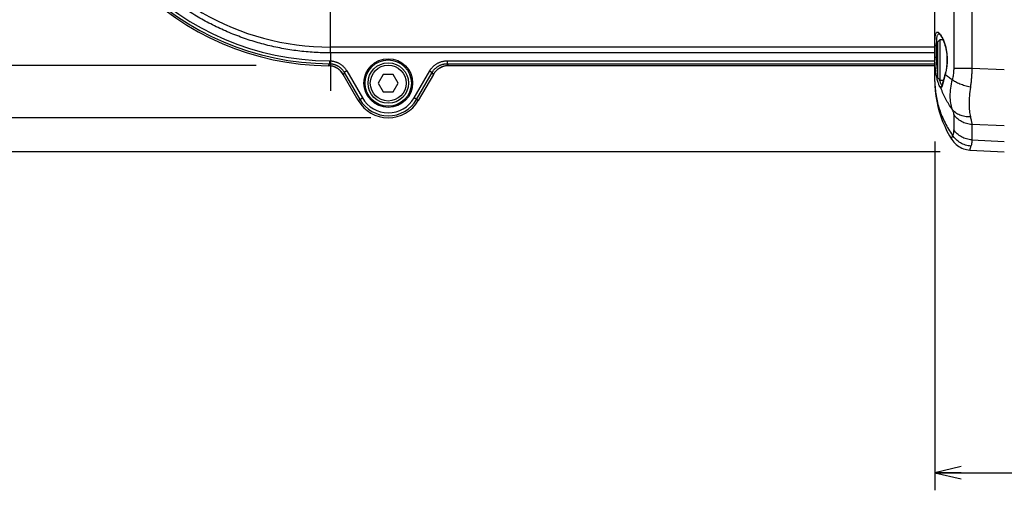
# Model space of a CAD drawing. Extents: x 0 to 2548, y 0 to 1800.
# Tile 23 of 41: x 676 to 846, y 1359 to 1440. Entities that reach past the tile are written whole.
import ezdxf

# ---------------------------------------------------------------- set-up
doc = ezdxf.new("R2010")
doc.units = 0
doc.header["$LTSCALE"] = 140.166667
doc.linetypes.add('CENTER', pattern=[0.6, 0.375, -0.075, 0.075, -0.075])
doc.layers.get('0').update_dxf_attribs({"linetype": 'CONTINUOUS'})
doc.layers.add('95_ALL_DIM', color=7, linetype='CONTINUOUS')
doc.layers.add('DEFAULT_1', color=7, linetype='CENTER')
doc.styles.get("Standard").update_dxf_attribs({"font": 'txt', "width": 0.8})
doc.dimstyles.new('DIMSTYLE_2', dxfattribs={"dimtxt": 12.121212, "dimasz": 4.545455, "dimexe": 0.18, "dimexo": 0.0625, "dimgap": 0.09, "dimtad": 1, "dimdec": 3, "dimtxsty": 'STANDARD', "dimblk": 'OPEN', "dimblk1": 'OPEN', "dimblk2": 'OPEN', "dimcen": 0.09, "dimazin": 3, "dimtp": 0.3, "dimtm": 0.3, "dimtfac": 1, "dimtdec": 3, "dimtofl": 0, "dimtmove": 0, "dimatfit": 3, "dimtolj": 1})
doc.dimstyles.new('DIMSTYLE_4', dxfattribs={"dimtxt": 12.121212, "dimasz": 4.545455, "dimexe": 0.18, "dimexo": 0.0625, "dimgap": 0.09, "dimtad": 1, "dimdec": 3, "dimtxsty": 'STANDARD', "dimblk": 'OPEN', "dimblk1": 'OPEN', "dimblk2": 'OPEN', "dimcen": 0.09, "dimazin": 3, "dimtp": 0.5, "dimtm": 0.5, "dimtfac": 1, "dimtdec": 3, "dimtofl": 0, "dimtmove": 0, "dimatfit": 3, "dimtolj": 1})
doc.dimstyles.new('DIMSTYLE_5', dxfattribs={"dimtxt": 12.121212, "dimasz": 4.545455, "dimexe": 0.18, "dimexo": 0.0625, "dimgap": 0.09, "dimtad": 1, "dimdec": 1, "dimtxsty": 'STANDARD', "dimblk": 'OPEN', "dimblk1": 'OPEN', "dimblk2": 'OPEN', "dimcen": 0.09, "dimazin": 3, "dimtp": 0.5, "dimtm": 0.5, "dimtfac": 1, "dimtdec": 1, "dimtofl": 0, "dimtmove": 0, "dimatfit": 3, "dimtolj": 1})

# ---------------------------------------------------------------- blocks, each defined once
blk = doc.blocks.new('_OPEN')
at = {"color": 0, "linetype": 'BYBLOCK'}
for p, q in [((0, 0), (-1, 0.233)), ((-1, -0.233), (0, 0)), ((-1, 0), (0, 0))]:
    blk.add_line(p, q, dxfattribs=at)
blk = doc.blocks.new('*D29')
at = {"layer": '95_ALL_DIM', "color": 2, "linetype": 'CONTINUOUS'}
for p, q in [((834.75, 1542.38), (600.02, 1542.38)), ((603.05, 1542.38), (603.05, 1479.99)), ((603.05, 1417.61), (603.05, 1479.99)), ((834.75, 1417.61), (600.02, 1417.61))]:
    blk.add_line(p, q, dxfattribs=at)
at = {"layer": '95_ALL_DIM', "color": 2, "linetype": 'CONTINUOUS', "xscale": 4.545455, "yscale": 4.545455, "zscale": 4.545455}
for p, rotation in [((603.05, 1542.38), 90), ((603.05, 1417.61), 270)]:
    blk.add_blockref('_OPEN', p, dxfattribs=dict(at, rotation=rotation))
at = {"layer": '95_ALL_DIM', "color": 2, "linetype": 'CONTINUOUS', "width": 0.8}
blk.add_text('124.8', height=12.121, rotation=90, dxfattribs=at).set_placement((600.02, 1455.75))
blk = doc.blocks.new('*D30')
at = {"layer": '95_ALL_DIM', "color": 2, "linetype": 'CONTINUOUS'}
for p, q in [((736.31, 1536.49), (624.26, 1536.49)), ((627.29, 1536.49), (627.29, 1479.99)), ((627.29, 1423.49), (627.29, 1479.99)), ((736.31, 1423.49), (624.26, 1423.49))]:
    blk.add_line(p, q, dxfattribs=at)
at = {"layer": '95_ALL_DIM', "color": 2, "linetype": 'CONTINUOUS', "xscale": 4.545455, "yscale": 4.545455, "zscale": 4.545455}
for p, rotation in [((627.29, 1536.49), 90), ((627.29, 1423.49), 270)]:
    blk.add_blockref('_OPEN', p, dxfattribs=dict(at, rotation=rotation))
at = {"layer": '95_ALL_DIM', "color": 2, "linetype": 'CONTINUOUS', "width": 0.8}
blk.add_text('113', height=12.121, rotation=90, dxfattribs=at).set_placement((624.26, 1465.45))
blk = doc.blocks.new('*D31')
at = {"layer": '95_ALL_DIM', "color": 2, "linetype": 'CONTINUOUS'}
for p, q in [((716.5, 1527.5), (648.5, 1527.5)), ((651.53, 1527.5), (651.53, 1480)), ((651.53, 1432.5), (651.53, 1480)), ((716.5, 1432.5), (648.5, 1432.5))]:
    blk.add_line(p, q, dxfattribs=at)
at = {"layer": '95_ALL_DIM', "color": 2, "linetype": 'CONTINUOUS', "xscale": 4.545455, "yscale": 4.545455, "zscale": 4.545455}
for p, rotation in [((651.53, 1527.5), 89.999836), ((651.53, 1432.5), 269.999836)]:
    blk.add_blockref('_OPEN', p, dxfattribs=dict(at, rotation=rotation))
at = {"layer": '95_ALL_DIM', "color": 2, "linetype": 'CONTINUOUS', "width": 0.8}
blk.add_text('95', height=12.121, rotation=90, dxfattribs=at).set_placement((648.5, 1470.3))
blk = doc.blocks.new('*D52')
at = {"layer": '95_ALL_DIM', "color": 2, "linetype": 'CONTINUOUS'}
for p, q in [((833.84, 1419.4), (833.84, 1359.16)), ((1079.34, 1385.44), (1079.34, 1359.16)), ((833.84, 1362.19), (956.59, 1362.19)), ((1079.34, 1362.19), (956.59, 1362.19))]:
    blk.add_line(p, q, dxfattribs=at)
at = {"layer": '95_ALL_DIM', "color": 2, "linetype": 'CONTINUOUS', "xscale": 4.545455, "yscale": 4.545455, "zscale": 4.545455, "rotation": 180}
blk.add_blockref('_OPEN', (833.84, 1362.19), dxfattribs=at)
at = {"layer": '95_ALL_DIM', "color": 2, "linetype": 'CONTINUOUS', "xscale": 4.545455, "yscale": 4.545455, "zscale": 4.545455}
blk.add_blockref('_OPEN', (1079.34, 1362.19), dxfattribs=at)
at = {"layer": '95_ALL_DIM', "color": 2, "linetype": 'CONTINUOUS', "width": 0.8}
blk.add_text('245.5', height=12.121, dxfattribs=at).set_placement((932.34, 1365.22))

msp = doc.modelspace()

# ---------------------------------------------------------------- linework, layer by layer
at = {"color": 7, "linetype": 'CONTINUOUS'}
for p, q in [((833.8358, 1429.7631), (833.8358, 1530.2212)), ((837.0865, 1527.9684), (837.0865, 1432.0215)), ((840.227, 1527.9684), (840.227, 1432.0215)), ((729.3359, 1434.6995), (729.3359, 1450.3316)), ((834.3358, 1436.595), (834.7358, 1436.995)), ((834.3358, 1430.395), (834.3358, 1436.595)), ((834.5529, 1437.995), (834.5553, 1437.995)), ((834.7358, 1429.995), (834.7358, 1436.995)), ((834.7358, 1436.995), (835.2163, 1436.995)), ((833.8358, 1435.6989), (729.3359, 1435.6992)), ((834.1358, 1433.954), (834.1358, 1435.9362)), ((729.1566, 1433.3367), (729.1547, 1432.8374)), ((749.5283, 1433.3363), (749.5283, 1432.837)), ((749.5283, 1433.3363), (833.8358, 1433.336)), ((732.1701, 1431.5891), (731.7377, 1431.3394)), ((732.1701, 1431.5891), (734.8683, 1426.9156)), ((743.8034, 1426.9156), (746.5014, 1431.5887)), ((746.5014, 1431.5887), (746.9338, 1431.339)), ((749.7258, 1432.4949), (749.5283, 1432.837)), ((749.5283, 1432.837), (833.8358, 1432.8367)), ((833.8358, 1432.4947), (749.7258, 1432.4949)), ((840.227, 1432.0215), (837.0865, 1432.0215)), ((845.8358, 1431.792), (840.227, 1432.0215)), ((734.1397, 1426.495), (731.5396, 1430.9986)), ((731.7377, 1431.3394), (734.4359, 1426.666)), ((738.4758, 1430.9845), (737.6158, 1429.495)), ((740.1958, 1430.9845), (738.4758, 1430.9845)), ((741.0558, 1429.495), (740.1958, 1430.9845)), ((744.2358, 1426.666), (746.9338, 1431.339)), ((747.1313, 1430.997), (744.532, 1426.495)), ((747.1313, 1430.997), (746.9338, 1431.339)), ((834.3358, 1430.395), (834.7358, 1429.995)), ((834.7358, 1429.995), (835.3049, 1429.995)), ((835.4363, 1430.4771), (835.2141, 1429.6608)), ((835.5037, 1430.7215), (835.4363, 1430.4771)), ((835.5923, 1431.0386), (835.5037, 1430.7215)), ((835.6218, 1431.1462), (835.5923, 1431.0385)), ((737.6158, 1429.495), (738.4758, 1428.0054)), ((740.1958, 1428.0054), (741.0558, 1429.495)), ((835.2141, 1429.6608), (835.1699, 1429.5)), ((734.1397, 1426.495), (734.8683, 1426.9156)), ((738.4758, 1428.0054), (740.1958, 1428.0054)), ((744.532, 1426.4949), (743.8034, 1426.9156)), ((837.0865, 1424.088), (837.0865, 1421.4484)), ((840.227, 1422.3334), (840.227, 1419.6938)), ((845.8358, 1422.1039), (840.227, 1422.3334)), ((840.227, 1419.6938), (845.8358, 1419.3944)), ((839.9267, 1417.9208), (839.9271, 1417.9208)), ((839.9327, 1417.9205), (845.832, 1417.6056))]:
    msp.add_line(p, q, dxfattribs=at)
for points in [[(834.5551, 1437.9949), (834.55, 1437.9948), (834.5455, 1437.9935), (834.5606, 1437.985)], [(834.5606, 1437.985), (834.5702, 1437.9789), (834.6244, 1437.9364), (834.6997, 1437.8605), (834.7852, 1437.7565), (834.8776, 1437.6259), (834.9765, 1437.4668), (835.0783, 1437.2824), (835.1818, 1437.073), (835.2852, 1436.8394), (835.3856, 1436.5858), (835.4813, 1436.3142), (835.571, 1436.0259), (835.6527, 1435.7249), (835.7248, 1435.4148), (835.7869, 1435.0966), (835.8384, 1434.7707), (835.8784, 1434.4397), (835.9066, 1434.1055), (835.9227, 1433.7679), (835.9265, 1433.4292), (835.9179, 1433.0915), (835.8971, 1432.7548), (835.8643, 1432.4212), (835.8199, 1432.0929), (835.7642, 1431.7698), (835.6979, 1431.4532), (835.6218, 1431.1462)], [(833.8358, 1429.7631), (833.8496, 1429.0631), (833.9067, 1428.1529), (834.0081, 1427.2496), (834.1536, 1426.353), (834.343, 1425.464), (834.5755, 1424.5852), (834.8504, 1423.7188), (835.1673, 1422.866), (835.5259, 1422.0276), (835.9258, 1421.205), (836.3666, 1420.3997), (836.7284, 1419.8006)], [(834.8827, 1428.6033), (834.8812, 1428.6032), (834.8797, 1428.6032), (834.8782, 1428.6032), (834.8766, 1428.6033), (834.8751, 1428.6034), (834.8736, 1428.6036)], [(835.1699, 1429.5), (835.1298, 1429.3572), (835.1112, 1429.2927), (835.0936, 1429.2328), (835.0769, 1429.1777), (835.0612, 1429.1273), (835.0464, 1429.0815), (835.0326, 1429.0408), (835.0198, 1429.005), (835.0081, 1428.9741), (834.9979, 1428.9491), (834.9902, 1428.9318)], [(836.7283, 1419.8006), (836.7478, 1419.7699), (836.9116, 1419.5337), (837.0928, 1419.3085), (837.2909, 1419.0955), (837.5051, 1418.8964), (837.7334, 1418.7131), (837.9747, 1418.5467), (838.2279, 1418.3981), (838.4907, 1418.2684), (838.762, 1418.1584), (839.0402, 1418.0684), (839.3226, 1417.9992), (839.6073, 1417.9507), (839.8932, 1417.9228), (839.9273, 1417.9208)]]:
    msp.add_lwpolyline(points, dxfattribs=at)
for radius in [4.2096, 4, 3.5, 3.1]:
    msp.add_circle((739.3358, 1429.495), radius, dxfattribs=at)
for centre, radius, start, end in [((729.336, 1479.995), 47.5, 90.443271, 269.556401), ((729.336, 1479.995), 47.158, 90.219957, 269.779715), ((729.336, 1479.995), 46.6587, 90.219952, 269.77972), ((729.336, 1479.995), 44.2958, 89.999829, 269.999843), ((728.9427, 1429.4965), 3, 30, 89.553896), ((749.7281, 1429.495), 3, 90, 150), ((739.3358, 1429.495), 6, 210, 330), ((739.3358, 1429.495), 5.658, 209.999836, 329.999836), ((739.3358, 1429.495), 5.1587, 209.999836, 329.999836)]:
    msp.add_arc(centre, radius, start, end, dxfattribs=at)
for points, knots in [([(729.3359, 1434.6995), (728.8668, 1434.6995), (727.9282, 1434.7141), (726.5214, 1434.7797), (725.1165, 1434.8891), (723.7155, 1435.0422), (722.3201, 1435.2388), (720.9315, 1435.4786), (719.5512, 1435.7615), (718.1802, 1436.0872), (716.82, 1436.4554), (715.472, 1436.8657), (714.1373, 1437.3178), (712.8174, 1437.8111), (711.5135, 1438.3453), (710.2267, 1438.9197), (708.9585, 1439.5339), (707.71, 1440.1872), (706.4824, 1440.879), (705.2769, 1441.6087), (704.0947, 1442.3756), (702.937, 1443.1788), (701.8047, 1444.0176), (700.6991, 1444.8912), (699.6212, 1445.7989), (698.5721, 1446.7395), (697.5527, 1447.7124), (696.5641, 1448.7165), (695.6071, 1449.7509), (694.6828, 1450.8145), (693.7921, 1451.9063), (692.9357, 1453.0254), (692.1145, 1454.1705), (691.3294, 1455.3406), (690.581, 1456.5345), (689.8701, 1457.7512), (689.1974, 1458.9894), (688.5635, 1460.2479), (687.9691, 1461.5255), (687.4147, 1462.8209), (686.9009, 1464.133), (686.4281, 1465.4605), (685.9968, 1466.802), (685.6074, 1468.1562), (685.2604, 1469.5219), (684.956, 1470.8978), (684.6945, 1472.2824), (684.4763, 1473.6745), (684.3014, 1475.0728), (684.1701, 1476.4757), (684.0825, 1477.8821), (684.0387, 1479.2906), (684.0387, 1480.6997), (684.0825, 1482.1081), (684.1701, 1483.5145), (684.3014, 1484.9175), (684.4763, 1486.3157), (684.6946, 1487.7078), (684.9561, 1489.0925), (685.2605, 1490.4683), (685.6075, 1491.834), (685.9969, 1493.1883), (686.4281, 1494.5298), (686.9009, 1495.8572), (687.4148, 1497.1693), (687.9692, 1498.4648), (688.5636, 1499.7424), (689.1975, 1501.0008), (689.8702, 1502.239), (690.5811, 1503.4557), (691.3295, 1504.6496), (692.1147, 1505.8197), (692.9358, 1506.9648), (693.7922, 1508.0839), (694.683, 1509.1757), (695.6073, 1510.2393), (696.5642, 1511.2737), (697.5529, 1512.2778), (698.5723, 1513.2506), (699.6214, 1514.1913), (700.6993, 1515.0989), (701.8049, 1515.9725), (702.9372, 1516.8114), (704.095, 1517.6146), (705.2772, 1518.3814), (706.4826, 1519.1111), (707.7102, 1519.8029), (708.9588, 1520.4562), (710.227, 1521.0704), (711.5137, 1521.6448), (712.8177, 1522.179), (714.1376, 1522.6723), (715.4722, 1523.1243), (716.8203, 1523.5346), (718.1805, 1523.9028), (719.5514, 1524.2285), (720.9318, 1524.5114), (722.3203, 1524.7513), (723.7158, 1524.9478), (725.1168, 1525.1009), (726.5216, 1525.2103), (727.9285, 1525.2759), (728.8671, 1525.2905), (729.3361, 1525.2905)], [0, 0, 0, 0, 0.00988893, 0.01978646, 0.02968894, 0.03959277, 0.04949472, 0.05939498, 0.06929562, 0.07919714, 0.08909868, 0.09899986, 0.10890098, 0.11880222, 0.12870351, 0.13860475, 0.14850598, 0.15840721, 0.16830846, 0.1782097, 0.18811094, 0.19801218, 0.20791342, 0.21781466, 0.2277159, 0.23761714, 0.24751838, 0.25741962, 0.26732086, 0.2772221, 0.28712334, 0.29702458, 0.30692582, 0.31682706, 0.3267283, 0.33662954, 0.34653078, 0.35643202, 0.36633326, 0.3762345, 0.38613574, 0.39603698, 0.40593822, 0.41583946, 0.4257407, 0.43564194, 0.44554318, 0.45544442, 0.46534566, 0.4752469, 0.48514814, 0.49504938, 0.50495062, 0.51485186, 0.5247531, 0.53465434, 0.54455558, 0.55445682, 0.56435806, 0.5742593, 0.58416054, 0.59406178, 0.60396302, 0.61386426, 0.6237655, 0.63366674, 0.64356798, 0.65346922, 0.66337046, 0.6732717, 0.68317294, 0.69307418, 0.70297542, 0.71287666, 0.7227779, 0.73267914, 0.74258038, 0.75248161, 0.76238286, 0.77228409, 0.78218533, 0.79208657, 0.80198782, 0.81188905, 0.82179029, 0.83169153, 0.84159278, 0.85149401, 0.86139524, 0.87129649, 0.88119777, 0.89109901, 0.90100013, 0.91090132, 0.92080285, 0.93070437, 0.94060501, 0.95050527, 0.96040723, 0.97031105, 0.98021353, 0.99011107, 1, 1, 1, 1]), ([(833.8358, 1436.0989), (833.8358, 1436.2114), (833.8366, 1436.4381), (833.842, 1436.7795), (833.8541, 1437.1204), (833.8774, 1437.4511), (833.916, 1437.7576), (833.9804, 1438.0174), (834.0725, 1438.2248), (834.2013, 1438.2949), (834.2593, 1438.295)], [0, 0, 0, 0, 0.14422218, 0.29079081, 0.43791615, 0.58174466, 0.71611636, 0.83304589, 0.92568528, 1, 1, 1, 1]), ([(834.2593, 1438.295), (834.3551, 1438.2949), (834.4909, 1438.206), (834.5993, 1438.1014), (834.6348, 1438.0632)], [0, 0, 0, 0, 0.64855816, 1, 1, 1, 1]), ([(834.1358, 1435.9362), (834.1358, 1436.0416), (834.1366, 1436.2541), (834.1419, 1436.5741), (834.1539, 1436.8937), (834.1767, 1437.2037), (834.2149, 1437.4912), (834.278, 1437.7353), (834.371, 1437.9313), (834.4962, 1437.9949), (834.5529, 1437.995)], [0, 0, 0, 0, 0.14350161, 0.28933743, 0.43573016, 0.57886328, 0.71268084, 0.82942367, 0.92279041, 1, 1, 1, 1]), ([(834.8298, 1437.8108), (834.9475, 1437.6354), (835.1725, 1437.2341), (835.442, 1436.5824), (835.6604, 1435.8799), (835.8178, 1435.1688), (835.9178, 1434.4616), (835.9636, 1433.7577), (835.957, 1433.0562), (835.8983, 1432.3563), (835.7989, 1431.7349), (835.7112, 1431.3486), (835.6715, 1431.1931)], [0, 0, 0, 0, 0.09325203, 0.20007172, 0.30909349, 0.41531941, 0.51911415, 0.62195896, 0.72431566, 0.82643506, 0.92964142, 1, 1, 1, 1]), ([(833.8358, 1436.0989), (833.8358, 1436.0687), (833.8784, 1435.9996), (833.9929, 1435.9493), (834.0853, 1435.9362), (834.1358, 1435.9362)], [0, 0, 0, 0, 0.24712418, 0.58727824, 1, 1, 1, 1]), ([(729.1566, 1433.3367), (729.2239, 1433.3364), (729.3588, 1433.332), (729.5606, 1433.3137), (729.7612, 1433.2837), (729.9597, 1433.2421), (730.1554, 1433.189), (730.3477, 1433.1248), (730.5359, 1433.0495), (730.7194, 1432.9634), (730.8976, 1432.8669), (731.0699, 1432.7601), (731.2358, 1432.6436), (731.3946, 1432.5177), (731.5458, 1432.3827), (731.6891, 1432.2392), (731.8238, 1432.0875), (731.9495, 1431.9283), (732.0656, 1431.7623), (732.1364, 1431.6474), (732.1701, 1431.5891)], [0, 0, 0, 0, 0.05540874, 0.11096064, 0.16658038, 0.22219891, 0.27776809, 0.33331566, 0.38887583, 0.4444401, 0.49999524, 0.5555502, 0.61111437, 0.66667492, 0.72222253, 0.77779046, 0.83340792, 0.88902919, 0.94458564, 1, 1, 1, 1]), ([(833.8358, 1434.6992), (820.468, 1434.6993), (785.6347, 1434.6994), (750.8014, 1434.6995), (729.3359, 1434.6995)], [0, 0, 0, 0, 0.38376547, 1, 1, 1, 1]), ([(746.5014, 1431.5887), (746.5352, 1431.6472), (746.6063, 1431.7625), (746.7229, 1431.9291), (746.8491, 1432.0888), (746.9844, 1432.2409), (747.1283, 1432.3849), (747.2803, 1432.5201), (747.4399, 1432.6463), (747.6065, 1432.763), (747.7797, 1432.8698), (747.9588, 1432.9664), (748.1431, 1433.0523), (748.3322, 1433.1274), (748.5253, 1433.1914), (748.7219, 1433.2441), (748.9213, 1433.2852), (749.1228, 1433.3147), (749.3253, 1433.3323), (749.4607, 1433.3363), (749.5283, 1433.3363)], [0, 0, 0, 0, 0.05541231, 0.11096844, 0.16659017, 0.22220829, 0.27777655, 0.33332422, 0.38888488, 0.4444492, 0.50000426, 0.55555948, 0.61112391, 0.66668421, 0.72223183, 0.77780121, 0.83342029, 0.88904064, 0.9445927, 1, 1, 1, 1]), ([(834.8735, 1428.6037), (834.8178, 1428.6197), (834.7162, 1428.8012), (834.557, 1429.1176), (834.3745, 1429.6559), (834.1906, 1430.3466), (834.0313, 1431.1796), (833.9143, 1432.1013), (833.8488, 1433.0478), (833.8359, 1433.6793), (833.8358, 1433.9846)], [0, 0, 0, 0, 0.03131161, 0.09922589, 0.20135735, 0.33277281, 0.48749223, 0.65866145, 0.8349723, 1, 1, 1, 1]), ([(833.8358, 1433.9846), (833.8358, 1433.9703), (833.9127, 1433.9696), (833.9912, 1433.9533), (834.0858, 1433.954), (834.1358, 1433.954)], [0, 0, 0, 0, 0.14174197, 0.50550192, 1, 1, 1, 1]), ([(834.3354, 1431.3777), (834.2893, 1431.6521), (834.2123, 1432.2263), (834.1487, 1433.0867), (834.1359, 1433.671), (834.1358, 1433.954)], [0, 0, 0, 0, 0.32250196, 0.67173335, 1, 1, 1, 1]), ([(729.1547, 1432.8374), (729.134, 1432.7994), (729.0926, 1432.7235), (729.0304, 1432.6099), (728.989, 1432.5342), (728.9682, 1432.4964)], [0, 0, 0, 0, 0.33383374, 0.66716841, 1, 1, 1, 1]), ([(731.5396, 1430.9986), (731.5107, 1431.0485), (731.4501, 1431.1468), (731.3509, 1431.2887), (731.2437, 1431.4246), (731.1289, 1431.554), (731.0067, 1431.6767), (730.8777, 1431.792), (730.7423, 1431.8997), (730.6009, 1431.9994), (730.4539, 1432.0908), (730.3019, 1432.1736), (730.1455, 1432.2474), (729.985, 1432.3121), (729.821, 1432.3674), (729.6541, 1432.4132), (729.4848, 1432.4492), (729.3136, 1432.4754), (729.1413, 1432.4917), (729.0259, 1432.496), (728.9682, 1432.4964)], [0, 0, 0, 0, 0.05556867, 0.11115453, 0.16670795, 0.22227938, 0.2778158, 0.33337882, 0.38890849, 0.44445868, 0.49999494, 0.55553157, 0.61108163, 0.66661132, 0.72217488, 0.77771079, 0.83328471, 0.88883848, 0.94442575, 1, 1, 1, 1]), ([(729.1547, 1432.8374), (729.2124, 1432.8372), (729.328, 1432.8334), (729.501, 1432.8177), (729.673, 1432.792), (729.8432, 1432.7564), (730.0109, 1432.711), (730.1757, 1432.6559), (730.337, 1432.5914), (730.4943, 1432.5176), (730.6471, 1432.4349), (730.7948, 1432.3434), (730.937, 1432.2435), (731.0731, 1432.1355), (731.2027, 1432.0199), (731.3254, 1431.8968), (731.4409, 1431.7668), (731.5486, 1431.6303), (731.6481, 1431.4879), (731.7088, 1431.3894), (731.7377, 1431.3394)], [0, 0, 0, 0, 0.05541652, 0.11097101, 0.16659205, 0.22221054, 0.27777861, 0.33332415, 0.38888161, 0.44444271, 0.49999447, 0.55554609, 0.61110715, 0.66666509, 0.72221077, 0.77777767, 0.83339517, 0.88901784, 0.94457691, 1, 1, 1, 1]), ([(746.9338, 1431.339), (746.9628, 1431.3892), (747.0237, 1431.4881), (747.1236, 1431.6309), (747.2318, 1431.7678), (747.3478, 1431.8983), (747.4711, 1432.0216), (747.6013, 1432.1376), (747.7381, 1432.2458), (747.881, 1432.3458), (748.0294, 1432.4374), (748.1829, 1432.5201), (748.3409, 1432.5938), (748.503, 1432.6581), (748.6685, 1432.713), (748.837, 1432.7581), (749.008, 1432.7933), (749.1807, 1432.8185), (749.3543, 1432.8336), (749.4704, 1432.837), (749.5283, 1432.837)], [0, 0, 0, 0, 0.05542087, 0.11097982, 0.1666029, 0.22222109, 0.2777883, 0.33333401, 0.38889203, 0.44445323, 0.50000491, 0.55555673, 0.61111796, 0.66667554, 0.72222113, 0.77778939, 0.83340845, 0.88903008, 0.94458489, 1, 1, 1, 1]), ([(749.6696, 1432.4944), (749.6302, 1432.4937), (749.5327, 1432.4899), (749.3776, 1432.4764), (749.2051, 1432.4511), (749.0343, 1432.4158), (748.8659, 1432.3707), (748.7004, 1432.3159), (748.5384, 1432.2515), (748.3804, 1432.1778), (748.2269, 1432.0951), (748.0786, 1432.0036), (747.9358, 1431.9036), (747.7991, 1431.7955), (747.6688, 1431.6796), (747.5455, 1431.5563), (747.4296, 1431.426), (747.3214, 1431.2892), (747.2214, 1431.1463), (747.1603, 1431.0473), (747.1313, 1430.997)], [0, 0, 0, 0, 0.03836271, 0.09495292, 0.15153332, 0.20810505, 0.26466938, 0.32122765, 0.37778131, 0.43433186, 0.49088085, 0.54742984, 0.60398039, 0.66053405, 0.71709232, 0.77365664, 0.83022836, 0.88680876, 0.94339897, 1, 1, 1, 1]), ([(837.0865, 1432.0215), (837.0865, 1431.9084), (837.0809, 1431.672), (837.0536, 1431.3041), (837.0031, 1430.9106), (836.9259, 1430.4957), (836.8564, 1430.2146), (836.8166, 1430.0716)], [0, 0, 0, 0, 0.17195234, 0.35912477, 0.56028761, 0.77449978, 1, 1, 1, 1]), ([(840.227, 1432.0215), (840.224, 1431.8329), (840.2132, 1431.4393), (840.1826, 1430.8266), (840.1337, 1430.1711), (840.0639, 1429.4785), (840.0033, 1429.0059), (839.969, 1428.7646)], [0, 0, 0, 0, 0.17312109, 0.36128764, 0.56287842, 0.77632626, 1, 1, 1, 1]), ([(731.7377, 1431.3394), (731.7157, 1431.3015), (731.6717, 1431.2256), (731.6056, 1431.112), (731.5616, 1431.0363), (731.5396, 1430.9986)], [0, 0, 0, 0, 0.33385485, 0.66718985, 1, 1, 1, 1]), ([(834.9935, 1429.195), (834.9502, 1429.2717), (834.8359, 1429.494), (834.7215, 1429.8074), (834.6485, 1430.0381), (834.6293, 1430.1012)], [0, 0, 0, 0, 0.26366716, 0.7986513, 1, 1, 1, 1]), ([(835.5395, 1430.7138), (835.4975, 1430.5627), (835.4017, 1430.2137), (835.2646, 1429.7032), (835.1704, 1429.3473), (835.125, 1429.1865)], [0, 0, 0, 0, 0.29736693, 0.68621223, 1, 1, 1, 1]), ([(835.6076, 1430.9573), (835.5939, 1430.9802), (835.5849, 1431.0112), (835.592, 1431.0376), (835.5923, 1431.0385)], [0, 0, 0, 0, 0.9658526, 1, 1, 1, 1]), ([(836.8166, 1430.0716), (836.5989, 1430.2094), (836.1833, 1430.4879), (835.791, 1430.7989), (835.6077, 1430.9573)], [0, 0, 0, 0, 0.51528405, 1, 1, 1, 1]), ([(836.8168, 1430.0716), (836.6938, 1429.5906), (836.5064, 1428.6575), (836.4022, 1427.3001), (836.4862, 1426.0706), (836.6817, 1425.3137), (836.817, 1424.9728)], [0, 0, 0, 0, 0.28796824, 0.55062593, 0.7873282, 1, 1, 1, 1]), ([(839.969, 1428.7646), (839.6494, 1428.8347), (839.0319, 1428.9964), (838.1686, 1429.3022), (837.4268, 1429.6504), (836.9959, 1429.9248), (836.8163, 1430.0698)], [0, 0, 0, 0, 0.28566333, 0.55652412, 0.79843292, 1, 1, 1, 1]), ([(833.8358, 1429.7688), (833.8361, 1428.9504), (833.9684, 1427.3049), (834.5618, 1424.8945), (835.5294, 1422.5938), (836.4033, 1421.1716), (836.8884, 1420.4953)], [0, 0, 0, 0, 0.24765654, 0.49701356, 0.74814281, 1, 1, 1, 1]), ([(834.8736, 1428.6036), (834.8593, 1428.648), (834.8517, 1428.745), (834.9035, 1428.8694), (834.9656, 1428.9283), (834.9968, 1428.9485)], [0, 0, 0, 0, 0.35848023, 0.7170716, 1, 1, 1, 1]), ([(836.8168, 1424.973), (836.4197, 1425.5362), (835.6942, 1426.7091), (835.1189, 1427.9629), (834.8735, 1428.6037)], [0, 0, 0, 0, 0.50108803, 1, 1, 1, 1]), ([(835.125, 1429.1865), (835.0922, 1429.0706), (835.0387, 1428.8891), (834.9725, 1428.6992), (834.911, 1428.6062), (834.8827, 1428.6033)], [0, 0, 0, 0, 0.55840719, 0.86728626, 1, 1, 1, 1]), ([(835.0504, 1429.0974), (835.0475, 1429.1022), (835.0276, 1429.1355), (835.0088, 1429.1678), (834.9935, 1429.195)], [0, 0, 0, 0, 0.14621418, 1, 1, 1, 1]), ([(839.969, 1428.7646), (839.8981, 1428.2667), (839.7905, 1427.3127), (839.7302, 1425.9503), (839.7768, 1424.7459), (839.8879, 1424.0039), (839.969, 1423.6691)], [0, 0, 0, 0, 0.29463902, 0.5621075, 0.79820238, 1, 1, 1, 1]), ([(839.969, 1423.6691), (839.6528, 1423.6494), (839.0278, 1423.6746), (838.1436, 1423.9148), (837.3806, 1424.3449), (836.978, 1424.7519), (836.8162, 1424.9745)], [0, 0, 0, 0, 0.26774265, 0.52396288, 0.767425, 1, 1, 1, 1]), ([(836.8168, 1424.973), (836.8517, 1424.8876), (836.914, 1424.7312), (836.9919, 1424.5158), (837.0458, 1424.3405), (837.0774, 1424.2027), (837.0865, 1424.1221), (837.0865, 1424.088)], [0, 0, 0, 0, 0.29787353, 0.5436147, 0.73937576, 0.88972867, 1, 1, 1, 1]), ([(840.227, 1422.3334), (839.915, 1422.3493), (839.2934, 1422.4524), (838.4243, 1422.8134), (837.665, 1423.3608), (837.258, 1423.833), (837.0865, 1424.088)], [0, 0, 0, 0, 0.25189592, 0.50285029, 0.75229957, 1, 1, 1, 1]), ([(839.969, 1423.6691), (839.9993, 1423.5438), (840.0541, 1423.3128), (840.1241, 1422.9936), (840.1755, 1422.7291), (840.2095, 1422.5153), (840.2233, 1422.3888), (840.227, 1422.3334)], [0, 0, 0, 0, 0.28410842, 0.52305106, 0.71985416, 0.8777041, 1, 1, 1, 1]), ([(837.0865, 1421.4484), (837.0865, 1421.2628), (837.0652, 1420.9346), (836.9611, 1420.6168), (836.8884, 1420.4953)], [0, 0, 0, 0, 0.56718136, 1, 1, 1, 1]), ([(840.227, 1419.6938), (839.915, 1419.7097), (839.2934, 1419.8128), (838.4243, 1420.1739), (837.665, 1420.7212), (837.258, 1421.1935), (837.0865, 1421.4484)], [0, 0, 0, 0, 0.251896, 0.50285039, 0.75229964, 1, 1, 1, 1]), ([(836.8885, 1420.4951), (836.8271, 1420.319), (836.7452, 1420.1729), (836.7171, 1419.8316), (836.731, 1419.8023)], [0, 0, 0, 0, 0.80295319, 1, 1, 1, 1]), ([(840.0653, 1418.6071), (839.7467, 1418.6267), (839.1113, 1418.7425), (838.2278, 1419.1346), (837.4615, 1419.7224), (837.057, 1420.2245), (836.8882, 1420.4946)], [0, 0, 0, 0, 0.25015323, 0.50043679, 0.75048909, 1, 1, 1, 1]), ([(840.227, 1419.6938), (840.2264, 1419.4898), (840.2062, 1419.1217), (840.1233, 1418.7601), (840.0653, 1418.6071)], [0, 0, 0, 0, 0.55483772, 1, 1, 1, 1]), ([(840.0653, 1418.6071), (840.0019, 1418.4396), (839.9156, 1418.2875), (839.8835, 1417.9282), (839.9234, 1417.9211), (839.9267, 1417.921)], [0, 0, 0, 0, 0.74183657, 0.98041279, 1, 1, 1, 1])]:
    msp.add_open_spline(points, degree=3, knots=knots, dxfattribs=at)
for points in [[(834.6348, 1438.0632), (834.6374, 1438.0604), (834.6399, 1438.0577), (834.6424, 1438.055)], [(834.6424, 1438.055), (834.7124, 1437.9784), (834.7726, 1437.896), (834.8298, 1437.8108)], [(749.7258, 1432.4949), (749.7071, 1432.4949), (749.6883, 1432.4948), (749.6696, 1432.4944)], [(835.6076, 1430.9573), (835.5848, 1430.8762), (835.5621, 1430.795), (835.5395, 1430.7138)], [(835.6278, 1431.0291), (835.6212, 1431.0051), (835.6145, 1430.9812), (835.6077, 1430.9573)], [(835.6715, 1431.1931), (835.6574, 1431.1383), (835.6429, 1431.0836), (835.6278, 1431.0291)]]:
    msp.add_open_spline(points, degree=3, dxfattribs=at)
at = {"layer": 'DEFAULT_1', "color": 7, "linetype": 'CENTER'}
msp.add_line((729.3359, 1434.6995), (729.3358, 1428.1765), dxfattribs=at)

# ---------------------------------------------------------------- dimensions: what is measured, and where the dimension line sits
at = {"layer": '95_ALL_DIM', "color": 2, "linetype": 'CONTINUOUS'}
for base, p1, p2, angle, dimstyle, picture, middle in [((603.0477, 1417.607), (834.7534, 1542.383), (834.7534, 1417.607), 270, 'DIMSTYLE_5', '*D29', (593.9568, 1479.995)), ((627.2904, 1423.495), (736.3058, 1536.495), (736.3055, 1423.495), 270, 'DIMSTYLE_2', '*D30', (618.1995, 1479.995)), ((651.5324, 1432.4952), (716.5015, 1527.495), (716.5012, 1432.495), 269.999836, 'DIMSTYLE_2', '*D31', (642.4417, 1479.9952)), ((833.8358, 1362.1919), (1079.3358, 1385.4367), (833.8358, 1419.3963), 180, 'DIMSTYLE_4', '*D52', (956.5858, 1371.2828))]:
    dim = msp.add_linear_dim(base=base, p1=p1, p2=p2, angle=angle, dimstyle=dimstyle, dxfattribs=at)
    dim.commit()
    dim.dimension.update_dxf_attribs({"geometry": picture, "text_midpoint": middle, "dimtype": 160})

doc.saveas('drawing.dxf')
